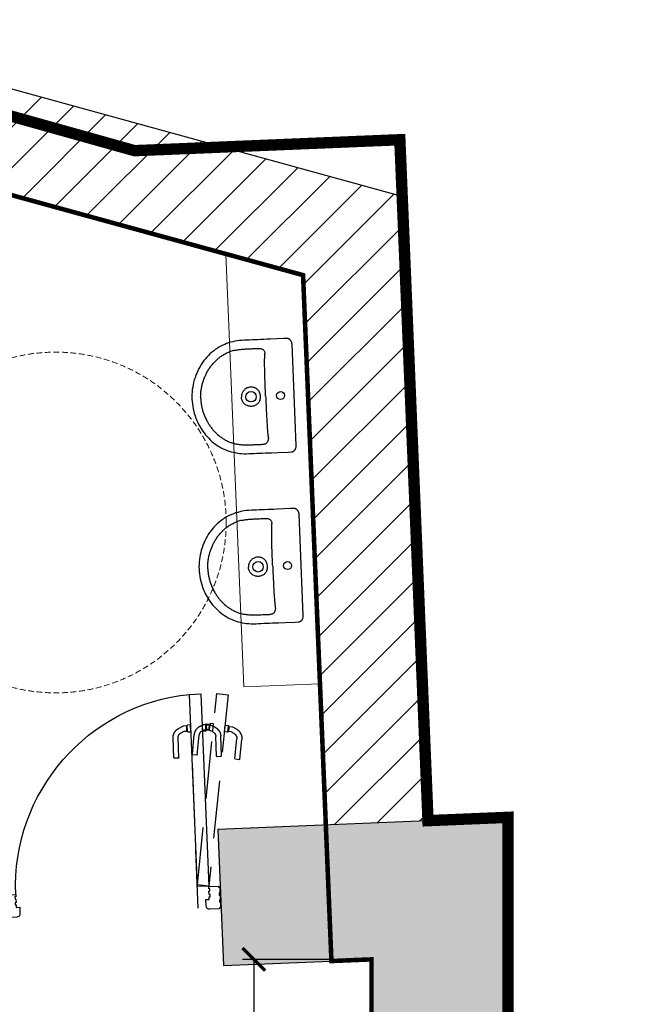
# Model space of a CAD drawing. Extents: x 119999 to 6050531, y -19778 to 3735158.
# Tile 28 of 66: x 575903 to 578651, y 15415 to 19750. Entities that reach past the tile are written whole.
import ezdxf

# ---------------------------------------------------------------- set-up
doc = ezdxf.new("R2010")
doc.units = 0
doc.header["$LTSCALE"] = 20
doc.header["$PDMODE"] = 35
doc.header["$PDSIZE"] = 100
doc.linetypes.add('DASHED2', pattern=[0.375, 0.25, -0.125])
doc.linetypes.add('XPL-1BlockA$0$DASHED', pattern=[19.05, 12.7, -6.35])
doc.layers.get('Defpoints').update_dxf_attribs({"color": 4})
for name, color, linetype in [('(2-) Structure Generally', 7, 'Continuous'), ('2-  STRUCTURE GENERALLY', 1, 'Continuous'), ('74 - CULINARY & SANITARY FITMENTS', 3, 'Continuous'), ('DIMS', 3, 'Continuous'), ('HATCH', 8, 'Continuous'), ('HATCH_SHADE', 253, 'Continuous'), ('Red Outline', 240, 'Continuous'), ('XPL-1BlockA$0$32 - INT WINDOWS & DOORS', 4, 'Continuous')]:
    doc.layers.add(name, color=color, linetype=linetype)
doc.layers.add('(74) Sanitary Fittings', color=3, linetype='Continuous', lineweight=15)
doc.layers.add('AREA-FLOOR', color=213, linetype='Continuous', plot=False)
doc.styles.add('Arch-Dim', font='romans.shx', dxfattribs={"width": 0.75})
doc.dimstyles.new('1-100 Survey', dxfattribs={"dimscale": 0, "dimtxt": 250, "dimasz": 100, "dimexe": 50, "dimexo": 50, "dimgap": 50, "dimtad": 0, "dimdec": 0, "dimrnd": 5, "dimzin": 0, "dimdsep": 46, "dimtxsty": 'Arch-Dim', "dimblk": 'ARCHTICK', "dimcen": 0.09, "dimadec": 0, "dimazin": 0, "dimtfac": 1, "dimtdec": 0, "dimtofl": 0, "dimtmove": 0, "dimatfit": 3, "dimfxl": 1, "dimtolj": 1, "dimtzin": 0, "dimarcsym": 0})

# ---------------------------------------------------------------- blocks, each defined once
blk = doc.blocks.new('_ARCHTICK')
at = {"color": 0, "linetype": 'ByBlock', "const_width": 0.15}
blk.add_lwpolyline([(-0.5, -0.5), (0.5, 0.5)], dxfattribs=at)
blk = doc.blocks.new('*D41')
at = {"layer": 'Defpoints', "color": 0, "transparency": 16777216}
for p in [(577451.1, 15613.2), (576933.2, 5403.2), (577451.1, 5403.2)]:
    blk.add_point(p, dxfattribs=at)
at = {"layer": 'DIMS', "color": 0, "lineweight": -2, "transparency": 16777216}
for p, q in [((577401.1, 15613.2), (576883.2, 15613.2)), ((576933.2, 15613.2), (576933.2, 10964.4)), ((576933.2, 5403.2), (576933.2, 10051.9)), ((577401.1, 5403.2), (576883.2, 5403.2))]:
    blk.add_line(p, q, dxfattribs=at)
at = {"layer": 'DIMS', "color": 0, "lineweight": -2, "transparency": 16777216, "xscale": 100, "yscale": 100, "zscale": 100}
for p, rotation in [((576933.2, 15613.2), 90), ((576933.2, 5403.2), 270)]:
    blk.add_blockref('_ARCHTICK', p, dxfattribs=dict(at, rotation=rotation))
at = {"layer": 'DIMS', "color": 0, "transparency": 16777216, "insert": (576933.2, 10508.2), "char_height": 250, "attachment_point": 5, "rotation": 90, "style": 'Arch-Dim'}
blk.add_mtext('\\A1;10210', dxfattribs=at)
blk = doc.blocks.new('XPL-1BlockA$0$D-950-SO')
at = {"layer": 'Defpoints', "linetype": 'XPL-1BlockA$0$DASHED'}
blk.add_line((100, 6.5), (100, 948.5), dxfattribs=at)
at = {"layer": 'Defpoints', "color": 252, "linetype": 'XPL-1BlockA$0$DASHED'}
for p, q in [((-82.9, 798.6), (-101.5, 786.4)), ((-67.8, 800.7), (-82.9, 798.6)), ((-67.8, 800.7), (-66.2, 789.6)), ((-67.5, 798.7), (-67.4, 801.1)), ((-67.5, 798.7), (-67.5, 798.7)), ((-67.5, 798.7), (-67.5, 798.7)), ((-64.9, 780.5), (-67.5, 798.7)), ((-67.4, 798.5), (-64.9, 780.7)), ((-66.5, 802), (-65.8, 802.1)), ((-66.2, 789.6), (-64.9, 780.8)), ((-65.9, 803.3), (-65.8, 802.1)), ((-62.3, 777.7), (-65.8, 802.1)), ((-64.9, 780.8), (-64.6, 778.3)), ((-64.9, 780.8), (-64.9, 780.8)), ((-64.9, 780.8), (-64.8, 779.7)), ((-64.1, 778.2), (-64.9, 780.5)), ((-51.8, 806.8), (-64.7, 805)), ((-51.6, 805.3), (-51.8, 806.8)), ((-47.6, 777.1), (-51.6, 805.7)), ((16.7, 810.4), (-3.4, 801)), ((0.4, 814.2), (13.2, 816.1)), ((0.6, 812.7), (0.4, 814.2)), ((4.6, 784.5), (0.5, 813.1)), ((17.5, 786.4), (4.6, 784.5)), ((5.9, 781), (20.2, 787.7)), ((14.9, 814.8), (15.1, 813.7)), ((15.8, 813.8), (15.1, 813.7)), ((18.6, 789.2), (15.1, 813.7)), ((32, 810.4), (16.7, 810.4)), ((17.7, 810.8), (16.9, 813.1)), ((17.4, 812.9), (32.5, 815)), ((17.4, 812.9), (19, 801.7)), ((17.7, 810.8), (17.7, 810.8)), ((17.7, 810.8), (17.7, 810.8)), ((20.3, 792.7), (17.7, 810.8)), ((17.7, 810.6), (20.2, 792.8)), ((18.6, 789.2), (19.3, 789.3)), ((18.7, 788.4), (18.6, 789.2)), ((18.7, 788.1), (18.7, 788.4)), ((19, 801.7), (20.2, 792.9)), ((20.2, 792.9), (20.6, 790.4)), ((20.2, 792.9), (20.2, 792.9)), ((20.2, 792.9), (20.4, 791.8)), ((20.2, 790.3), (20.3, 792.6)), ((20.2, 787.7), (32, 787.7)), ((20.4, 791.8), (20.5, 790.8)), ((32.3, 792.1), (20.6, 790.4)), ((32, 808.3), (32.4, 810.6)), ((32, 810.4), (32, 799.1)), ((32, 808.3), (32, 808.3)), ((32, 808.3), (32, 808.3)), ((32, 790), (32, 808.3)), ((32, 808.1), (32, 790.1)), ((32, 799.1), (32, 790.2)), ((32, 790.2), (32, 787.7)), ((32, 790.2), (32, 790.2)), ((32, 790.2), (32, 789.1)), ((32.4, 787.6), (32, 789.9)), ((32, 789.1), (32, 788.1)), ((47.4, 787.5), (32.3, 792.1)), ((32.5, 815), (53.8, 808.6)), ((33.4, 811.5), (34.1, 811.5)), ((34.1, 786.8), (33.4, 786.8)), ((34.1, 812.6), (34.1, 811.5)), ((34.1, 786.8), (34.1, 811.5)), ((34.1, 786), (34.1, 786.8)), ((34.1, 785.6), (34.1, 786)), ((48.6, 814.1), (35.6, 814.1)), ((35.6, 784.1), (48.6, 784.1)), ((48.6, 812.6), (48.6, 814.1)), ((48.6, 784.1), (48.6, 813)), ((101.4, 814.1), (114.4, 814.1)), ((101.4, 812.6), (101.4, 814.1)), ((101.4, 784.1), (101.4, 813)), ((114.4, 784.1), (101.4, 784.1)), ((115.9, 812.6), (115.9, 811.5)), ((116.6, 811.5), (115.9, 811.5)), ((115.9, 786.8), (115.9, 811.5)), ((115.9, 786.8), (116.6, 786.8)), ((115.9, 786), (115.9, 786.8)), ((115.9, 785.6), (115.9, 786)), ((118, 808.3), (117.6, 810.6)), ((117.6, 787.6), (118, 789.9)), ((118, 810.4), (118, 799.1)), ((118, 810.4), (133.3, 810.4)), ((118, 808.3), (118, 808.3)), ((118, 808.3), (118, 808.3)), ((118, 790), (118, 808.3)), ((118, 808.1), (118, 790.1)), ((118, 799.1), (118, 790.2)), ((118, 790.2), (118, 787.7)), ((118, 790.2), (118, 790.2)), ((118, 790.2), (118, 789.1)), ((118, 789.1), (118, 788.1)), ((129.8, 787.7), (118, 787.7)), ((144.1, 781), (129.8, 787.7)), ((133.3, 810.4), (153.4, 801)), ((-109.6, 654.9), (-121.9, 741.4)), ((-87.8, 658), (-100.1, 744.5)), ((-89.5, 768), (-76.3, 776.6)), ((-76.3, 776.6), (-64.6, 778.3)), ((-64.8, 779.7), (-64.6, 778.7)), ((-62.3, 777.7), (-63, 777.6)), ((-62.2, 776.9), (-62.3, 777.7)), ((-62.1, 776.5), (-62.2, 776.9)), ((-60.4, 775.3), (-47.6, 777.1)), ((-30, 671.9), (-30, 759.3)), ((-8, 671.9), (-8, 759.3)), ((76.5, 681.4), (64.2, 767.9)), ((98.3, 684.5), (86, 771)), ((158, 671.9), (158, 759.3)), ((180, 671.9), (180, 759.3)), ((-108.4, 653.5), (-109.5, 654.4)), ((-88.6, 656.3), (-108.4, 653.5)), ((-87.7, 657.5), (-88.6, 656.3)), ((-29, 670.4), (-30, 671.4)), ((-9, 670.4), (-29, 670.4)), ((-8, 671.4), (-9, 670.4)), ((76.6, 680.9), (77.7, 680.1)), ((77.7, 680.1), (97.5, 682.9)), ((97.5, 682.9), (98.4, 684)), ((158, 671.4), (159, 670.4)), ((159, 670.4), (179, 670.4)), ((179, 670.4), (180, 671.4))]:
    blk.add_line(p, q, dxfattribs=at)
at = {"layer": 'Defpoints'}
for p, q in [((0, 100), (0, 0)), ((950, 100), (950, 0))]:
    blk.add_line(p, q, dxfattribs=at)
at = {"layer": 'Defpoints', "color": 252, "linetype": 'XPL-1BlockA$0$DASHED'}
blk.add_lwpolyline([(99.5, 109.1), (-19.9, 947.1), (-69.4, 940.1), (50, 102)], close=True, dxfattribs=at)
for centre, radius, start, end in [((-76.4, 747.9), 46, 123.1103, 186.0684), ((-66.4, 801), 1, 98.1103, 177.6103), ((-64.5, 803.5), 1.5, 98.1103, 188.1103), ((16, 759.3), 46, 115, 177.9581), ((16, 759.3), 24, 115, 180), ((13.5, 814.6), 1.5, 8.1103, 98.1103), ((16, 812.8), 1, 18.6103, 98.1103), ((17.3, 787.9), 1.5, 278.1103, 8.1103), ((19.2, 790.3), 1, 278.1103, 357.6103), ((33.4, 810.5), 1, 90, 169.5), ((33.4, 787.8), 1, 190.5, 270), ((35.6, 812.6), 1.5, 90, 180), ((35.6, 785.6), 1.5, 180, 270), ((40.4, 764.6), 24, 8.1103, 73.1103), ((40.4, 764.6), 46, 10.1522, 73.1103), ((114.4, 812.6), 1.5, 0, 90), ((114.4, 785.6), 1.5, 270, 0), ((116.6, 810.5), 1, 10.5, 90), ((116.6, 787.8), 1, 270, 349.5), ((134, 759.3), 24, 0, 65), ((134, 759.3), 46, 2.0419, 65), ((-76.4, 747.9), 46, 186.0684, 188.1103), ((-76.4, 747.9), 24, 123.1103, 188.1103), ((-63.2, 778.6), 1, 198.6103, 278.1103), ((-60.7, 776.7), 1.5, 188.1103, 278.1103), ((16, 759.3), 46, 177.9581, 180), ((40.4, 764.6), 46, 8.1103, 10.1522), ((134, 759.3), 46, 0, 2.0419)]:
    blk.add_arc(centre, radius, start, end, dxfattribs=at)
at = {"layer": 'XPL-1BlockA$0$32 - INT WINDOWS & DOORS'}
blk.add_lwpolyline([(100, 102), (100, 948.5), (50, 948.5), (50, 102)], close=True, dxfattribs=at)
for points in [[(2, 40), (6, 40), (6, 30), (2, 30), (2, 5), (7, 5), (7, 0), (50, 0, 0.414214), (65, 15), (65, 43), (50, 43), (50, 55), (46, 55), (46, 65), (50, 65), (50, 80), (46, 80), (46, 90), (50, 90), (50, 100), (7, 100), (7, 95), (2, 95), (2, 70), (6, 70), (6, 60), (2, 60)], [(885, 15, 0.414214), (900, 0), (943, 0), (943, 5), (948, 5), (948, 30), (944, 30), (944, 40), (948, 40), (948, 60), (944, 60), (944, 70), (948, 70), (948, 95), (943, 95), (943, 100), (900, 100), (900, 90), (904, 90), (904, 80), (900, 80), (900, 65), (904, 65), (904, 55), (900, 55), (900, 43), (885, 43)]]:
    blk.add_lwpolyline(points, format="xyb", close=True, dxfattribs=at)
at = {"layer": 'XPL-1BlockA$0$32 - INT WINDOWS & DOORS', "color": 8}
blk.add_arc((50, 100), 850, 0.0003, 86.6271, dxfattribs=at)
blk = doc.blocks.new('A$C38afddbf')
at = {"layer": '74 - CULINARY & SANITARY FITMENTS'}
for p, q in [((14.4, 446.8), (20.8, 448.9)), ((26.7, 449.8), (26.7, 449.8)), ((473.2, 449.8), (26.7, 449.8)), ((485.6, 446.8), (479.2, 448.9)), ((0, 427.7), (0, 427.7)), ((499.9, 413.2), (500, 427.7)), ((500, 427.7), (500, 427.7))]:
    blk.add_line(p, q, dxfattribs=at)
for points in [[(14.4, 446.8), (13.6, 446.5), (12.2, 445.9), (10.8, 445.2), (9.5, 444.4), (8.3, 443.6), (7.1, 442.6), (5.9, 441.5), (4.9, 440.4), (3.9, 439.1), (3.1, 437.9), (2.3, 436.6), (1.7, 435.2), (1.1, 433.9), (0.7, 432.5), (0.3, 431.2), (0.1, 429.8), (0, 428.5), (0, 427.7)], [(26.7, 449.8), (25.7, 449.8), (24.3, 449.6), (22.8, 449.4), (21.4, 449), (20.8, 448.9)], [(479.2, 448.9), (478.6, 449), (477.1, 449.4), (475.7, 449.6), (474.2, 449.8), (473.2, 449.8)], [(500, 427.7), (499.9, 428.5), (499.8, 429.8), (499.6, 431.2), (499.3, 432.5), (498.8, 433.9), (498.3, 435.2), (497.6, 436.6), (496.9, 437.9), (496, 439.1), (495.1, 440.4), (494, 441.5), (492.9, 442.6), (491.7, 443.6), (490.4, 444.4), (489.1, 445.2), (487.8, 445.9), (486.4, 446.5), (485.6, 446.8)], [(0, 427.7), (0, 413.2), (0.2, 354.3)], [(499.7, 340.3), (499.8, 368.4), (499.9, 413.2)], [(0.2, 354.3), (0.3, 340.3), (0.3, 326.4), (0.3, 312.7), (0.3, 299.3), (0.3, 287), (0.2, 275.3), (0.2, 263.5), (0.1, 252), (0.1, 240.7), (0.3, 229.8), (0.8, 219.1), (1.7, 208.9), (3.1, 199.1), (4.8, 189.6), (6.9, 180.3), (9.3, 171.1), (12, 162.3), (15, 153.7), (18.5, 145), (22.3, 136.5), (26.5, 127.9), (31.3, 119.4), (36.4, 111.1), (42, 102.9), (48, 95), (54.3, 87.4), (60.8, 80.2), (67.8, 73.1), (75, 66.4), (82.6, 59.8), (90.7, 53.4), (99.1, 47.2), (107.9, 41.3), (117, 35.8), (126.4, 30.5), (136.1, 25.7), (145.9, 21.2), (155.9, 17.2), (166, 13.6), (176.3, 10.4), (186.6, 7.6), (197.1, 5.3), (207.7, 3.3), (218.4, 1.9), (229.3, 0.8), (240.2, 0.2), (250, 0)], [(250, 0), (259.8, 0.2), (270.7, 0.8), (281.5, 1.9), (292.2, 3.3), (302.9, 5.3), (313.4, 7.6), (323.7, 10.4), (333.9, 13.6), (344, 17.2), (354.1, 21.2), (363.9, 25.7), (373.5, 30.5), (382.9, 35.8), (392.1, 41.3), (400.9, 47.2), (409.3, 53.4), (417.3, 59.8), (425, 66.4), (432.2, 73.1), (439.1, 80.2), (445.7, 87.4), (452, 95), (458, 102.9), (463.5, 111.1), (468.7, 119.4), (473.4, 127.9), (477.7, 136.5), (481.5, 145), (484.9, 153.7), (488, 162.3), (490.6, 171.1), (493, 180.3), (495.1, 189.6), (496.9, 199.1), (498.2, 208.9), (499.1, 219.1), (499.7, 229.8), (499.9, 240.7), (499.9, 252), (499.8, 263.5), (499.7, 275.3), (499.7, 287), (499.7, 299.3), (499.7, 312.7), (499.7, 326.4), (499.7, 340.3)]]:
    blk.add_lwpolyline(points, dxfattribs=at)
for centre, radius in [((250, 390), 17.5), ((250, 260), 23)]:
    blk.add_circle(centre, radius, dxfattribs=at)
for centre, radius, start, end in [((250, 248.7), 52.9, 90.0118, 109.8614), ((250, 248.7), 52.9, 70.1386, 89.9884), ((211.4, 227.2), 171.4, 190.989, 192.1732), ((209.6, 226.8), 169.5, 192.176, 198.3051), ((290.4, 226.8), 169.5, 341.6949, 347.824), ((288.5, 227.2), 171.4, 347.8268, 349.011)]:
    blk.add_arc(centre, radius, start, end, dxfattribs=at)
for points, knots in [([(38.6, 301), (38.7, 302.9), (38.9, 306.5), (40, 311.9), (41.8, 317), (44.6, 321.5), (48.3, 325), (52.6, 327.3), (57.2, 328.5), (60.3, 328.9), (61.8, 328.9)], [0, 0, 0, 0, 0.135148, 0.26999, 0.403086, 0.532102, 0.655224, 0.772967, 0.88732, 1, 1, 1, 1]), ([(250, 324.3), (241.2, 324.3), (223.5, 324.3), (197.1, 324.4), (170.9, 324.5), (149.2, 324.8), (132.1, 325.1), (119.7, 325.4), (107.8, 325.7), (96.7, 326.2), (87.9, 326.7), (81.3, 327.1), (76.9, 327.4), (72.8, 327.8), (67.8, 328.3), (64.2, 328.7), (61.8, 328.9)], [0, 0, 0, 0, 0.140479, 0.280708, 0.420392, 0.558522, 0.626303, 0.692462, 0.75599, 0.815801, 0.87082, 0.89617, 0.919896, 0.941775, 0.96185, 1, 1, 1, 1]), ([(250, 324.3), (258.8, 324.3), (276.4, 324.3), (302.8, 324.4), (329.1, 324.5), (350.8, 324.8), (367.8, 325.1), (380.2, 325.4), (392.1, 325.7), (403.3, 326.2), (412.1, 326.7), (418.6, 327.1), (423.1, 327.4), (427.2, 327.8), (432.2, 328.3), (435.8, 328.7), (438.2, 328.9)], [0, 0, 0, 0, 0.140479, 0.280708, 0.420393, 0.558522, 0.626303, 0.692462, 0.75599, 0.815801, 0.87082, 0.89617, 0.919896, 0.941775, 0.96185, 1, 1, 1, 1]), ([(461.3, 301), (461.3, 302.9), (461, 306.5), (460, 311.9), (458.1, 317), (455.3, 321.5), (451.6, 325), (447.3, 327.3), (442.8, 328.5), (439.7, 328.9), (438.2, 328.9)], [0, 0, 0, 0, 0.135148, 0.26999, 0.403086, 0.532102, 0.655224, 0.772967, 0.88732, 1, 1, 1, 1]), ([(38.8, 260), (38.8, 263.4), (38.7, 270.2), (38.6, 280.4), (38.6, 290.7), (38.6, 297.6), (38.6, 301)], [0, 0, 0, 0, 0.248252, 0.497132, 0.747933, 1, 1, 1, 1]), ([(232, 298.5), (229.8, 297.4), (225.7, 295), (220.1, 290.4), (215.5, 285), (211.7, 278.8), (209.1, 272.1), (207.7, 265.1), (207.4, 257.9), (208.4, 250.8), (210.5, 243.9), (213.8, 237.5), (218.1, 231.7), (223.3, 226.7), (229.3, 222.7), (235.8, 219.8), (242.8, 218), (247.6, 217.6), (250, 217.6)], [0, 0, 0, 0, 0.062501, 0.125, 0.1875, 0.25, 0.312499, 0.375, 0.437501, 0.500002, 0.562503, 0.625003, 0.687502, 0.749999, 0.812498, 0.874997, 0.937497, 1, 1, 1, 1]), ([(267.9, 298.5), (270.1, 297.4), (274.3, 295), (279.8, 290.4), (284.5, 285), (288.2, 278.8), (290.8, 272.1), (292.3, 265.1), (292.5, 257.9), (291.5, 250.8), (289.4, 243.9), (286.2, 237.5), (281.9, 231.7), (276.7, 226.7), (270.7, 222.7), (264.1, 219.8), (257.2, 218), (252.4, 217.6), (250, 217.6)], [0, 0, 0, 0, 0.062501, 0.125, 0.1875, 0.25, 0.312499, 0.375, 0.437501, 0.500002, 0.562503, 0.625002, 0.687501, 0.749999, 0.812498, 0.874997, 0.937497, 1, 1, 1, 1]), ([(461.2, 260), (461.2, 263.4), (461.3, 270.2), (461.3, 280.4), (461.4, 290.7), (461.4, 297.6), (461.3, 301)], [0, 0, 0, 0, 0.248252, 0.497132, 0.747933, 1, 1, 1, 1]), ([(43.2, 194.5), (42.7, 197.2), (41.7, 202.8), (40.7, 211.1), (40, 219.5), (39.3, 230.6), (38.9, 244.1), (38.9, 254.8), (38.8, 260)], [0, 0, 0, 0, 0.126618, 0.254821, 0.383733, 0.512289, 0.763872, 1, 1, 1, 1]), ([(456.8, 194.5), (457.3, 197.2), (458.2, 202.8), (459.3, 211.1), (460, 219.5), (460.7, 230.6), (461, 244.1), (461.1, 254.8), (461.2, 260)], [0, 0, 0, 0, 0.126618, 0.254821, 0.383733, 0.512289, 0.763872, 1, 1, 1, 1]), ([(250, 38.4), (244.6, 38.4), (233.9, 38.9), (217.8, 40.7), (202, 43.8), (181.2, 49.3), (161, 57), (141.8, 66.6), (127.9, 74.8), (114.7, 84), (97.9, 97.6), (82.9, 113.1), (69.9, 130.3), (61.4, 144), (54.2, 158.4), (50.4, 168.5), (48.7, 173.6)], [0, 0, 0, 0, 0.062511, 0.125024, 0.187536, 0.250051, 0.375007, 0.437519, 0.500033, 0.562545, 0.625057, 0.749973, 0.812481, 0.874989, 0.937494, 1, 1, 1, 1]), ([(250, 38.4), (255.4, 38.4), (266.1, 38.9), (282.1, 40.7), (298, 43.8), (318.8, 49.3), (338.9, 57), (358.2, 66.6), (372, 74.8), (385.3, 84), (402, 97.6), (417.1, 113.1), (430, 130.3), (438.5, 144), (445.7, 158.4), (449.6, 168.5), (451.3, 173.6)], [0, 0, 0, 0, 0.062511, 0.125024, 0.187536, 0.250051, 0.375007, 0.437519, 0.500033, 0.562545, 0.625057, 0.749973, 0.812481, 0.874989, 0.937494, 1, 1, 1, 1])]:
    blk.add_open_spline(points, degree=3, knots=knots, dxfattribs=at)

msp = doc.modelspace()

# ---------------------------------------------------------------- hatches: boundary and pattern name
at = {"layer": 'HATCH'}
h = msp.add_hatch(dxfattribs=at)
h.set_pattern_fill('ANSI31', color=256, scale=40)
h.set_pattern_definition([(45, (562159.23, 0), (-89.80256, 89.80256), [])])
h.paths.add_polyline_path([(571302, 20698.9), (571182.8, 20265), (577149.9, 18625.3), (577250, 16205.4), (577699.6, 16223.9), (577586, 18972.2)])
h.paths.add_polyline_path([(570434.2, 20937.4), (569431.1, 21213.1), (569431.1, 18869), (569881.1, 18869), (569881.1, 20622.7), (570315, 20503.5)])
h.paths.add_polyline_path([(569881.1, 17969), (569431.1, 17969), (569431.1, 15519), (570631.1, 15519), (570631.1, 15969), (569881.1, 15969)])
at = {"layer": 'HATCH_SHADE'}
h = msp.add_hatch(color=256, dxfattribs=at)
h.dxf.hatch_style = 1
h.paths.add_polyline_path([(577926.1, 3.2), (577426.1, 3.2), (577426.1, -246.8), (577426.1, -246.8), (577426.1, -346.8), (577426.1, -346.8), (577426.1, -596.8), (577926.1, -596.8)], flags=17)
h.paths.add_polyline_path([(578651.1, 6003.2), (578151.1, 6003.2), (578151.1, 12093.2), (578051.1, 12093.2), (578051.1, 16238.5), (576774.9, 16185.7), (576799.6, 15586.2), (577451.1, 15613.2), (577451.1, 11493.2), (577551.1, 11493.2), (577551.1, 5403.2), (578051.1, 5403.2), (578051.1, 3.2), (577926.1, 3.2), (577926.1, -596.8), (578651.1, -596.8)])

# ---------------------------------------------------------------- linework, layer by layer
at = {"layer": '(2-) Structure Generally', "ltscale": 5}
for p, q in [((576774.9, 16185.7), (578051.1, 16238.5)), ((578051.1, 12093.2), (578051.1, 16238.5)), ((576774.9, 16185.7), (576799.6, 15586.2)), ((576799.6, 15586.2), (577451.1, 15613.2)), ((577451.1, 11493.2), (577451.1, 15613.2))]:
    msp.add_line(p, q, dxfattribs=at)
at = {"layer": '(74) Sanitary Fittings'}
for p, q in [((576810.8, 18718.5), (576889.6, 16813)), ((576889.6, 16813), (577224.3, 16826.9))]:
    msp.add_line(p, q, dxfattribs=at)
at = {"layer": '(74) Sanitary Fittings', "color": 8, "linetype": 'DASHED2', "ltscale": 5}
msp.add_circle((576061.8, 17536.4), 750, dxfattribs=at)
at = {"layer": '2-  STRUCTURE GENERALLY'}
for p, q in [((577586, 18972.2), (571302, 20698.9)), ((571182.8, 20265), (577149.9, 18625.3)), ((577699.6, 16223.9), (577586, 18972.2)), ((577149.9, 18625.3), (577250, 16205.4))]:
    msp.add_line(p, q, dxfattribs=at)
at = {"layer": 'AREA-FLOOR', "const_width": 20}
msp.add_lwpolyline([(578051.1, 3.2), (569331.1, 3.2), (562156.1, 3.2), (562156.1, 6003.2), (559934.5, 6003.2), (559934.5, 17612.8), (564134.5, 17612.8), (564134.5, 5403.2), (565731.1, 5403.2), (565731.1, 10503.2), (572131.1, 10503.2), (572131.1, 15969), (569881.1, 15969), (569881.1, 20622.7), (577149.9, 18625.3), (577250, 16205.4), (577274.7, 15605.9), (577451.1, 15613.2), (577451.1, 11493.2), (577551.1, 11493.2), (577551.1, 5403.2), (578051.1, 5403.2)], close=True, dxfattribs=at)
at = {"layer": 'Red Outline', "const_width": 50}
msp.add_lwpolyline([(578038.6, -596.8), (561856.1, -596.8), (561856.1, 6003.2), (559484.5, 6003.2), (559484.5, 18062.8), (559979.1, 18062.8), (560366.3, 31020.1), (567931.8, 30350.8), (567975.9, 27528.1), (571626.1, 27163.3), (571618.3, 20514.9), (576408.9, 19173.2), (577575.7, 19221.4), (577699.6, 16223.9), (578051.1, 16238.5), (578051.1, 12093.2), (578151.1, 12093.2), (578151.1, 6003.2), (578401.1, 6003.2), (578401.1, -596.8)], close=True, dxfattribs=at)

# ---------------------------------------------------------------- block references
at = {"layer": '(74) Sanitary Fittings', "rotation": 272.3669070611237}
for p in [(576650.9, 18329), (576681.9, 17580.5)]:
    msp.add_blockref('A$C38afddbf', p, dxfattribs=at)
at = {"layer": 'XPL-1BlockA$0$32 - INT WINDOWS & DOORS', "xscale": -1, "rotation": 2.366907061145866}
msp.add_blockref('XPL-1BlockA$0$D-950-SO', (576789.3, 15836), dxfattribs=at)

# ---------------------------------------------------------------- dimensions: what is measured, and where the dimension line sits
at = {"layer": 'DIMS'}
dim = msp.add_aligned_dim(p1=(577451.1, 15613.2), p2=(577451.1, 5403.2), distance=-517.8, dimstyle='1-100 Survey', override={"dimscale": 1}, dxfattribs=at)
dim.commit()
dim.dimension.update_dxf_attribs({"geometry": '*D41', "text_midpoint": (576933.2, 10508.2)})

doc.saveas('drawing.dxf')
